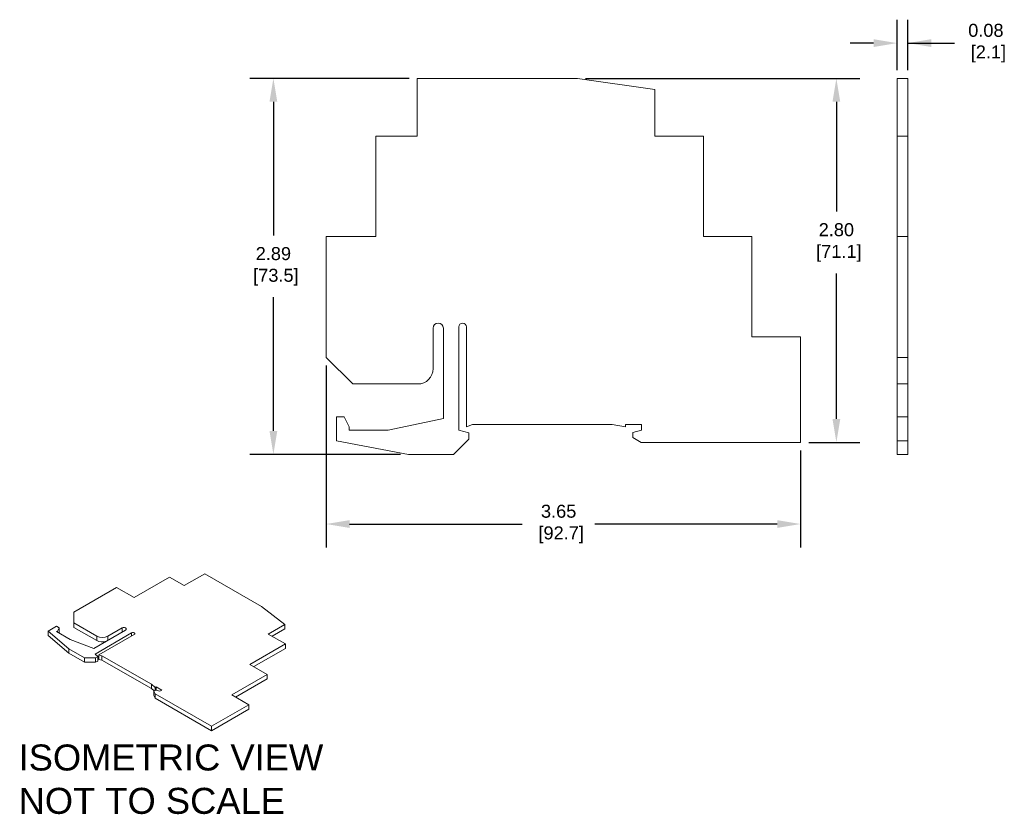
# Model space of a CAD drawing. Header units: millimetres. Extents: x 53.13 to 60.71, y 51.77 to 57.88.
import ezdxf

# ---------------------------------------------------------------- set-up
doc = ezdxf.new("R2010")
doc.units = ezdxf.units.MM
doc.header["$MEASUREMENT"] = 0
doc.layers.add('1', color=7, linetype='Continuous', true_color=0xffffff)
doc.layers.add('AM_4', color=7, linetype='Continuous', lineweight=50)
doc.styles.get("Standard").update_dxf_attribs({"font": 'arial.ttf'})
doc.dimstyles.get("Standard").update_dxf_attribs({"dimtxt": 0.1, "dimasz": 0.18, "dimexe": 0.18, "dimexo": 0.0625, "dimgap": 0.09, "dimtad": 0, "dimtih": 1, "dimtoh": 1, "dimdec": 1, "dimzin": 0, "dimdsep": 46, "dimtxsty": 'Standard', "dimcen": 0.09, "dimadec": 0, "dimazin": 0, "dimtfac": 1, "dimtdec": 4, "dimtofl": 0, "dimtmove": 0, "dimatfit": 3, "dimfxl": 1, "dimtolj": 1, "dimtzin": 0, "dimarcsym": 0})

# ---------------------------------------------------------------- blocks, each defined once
blk = doc.blocks.new('*D36')
at = {"layer": 'AM_4', "color": 0, "lineweight": -2}
for p, q in [((59.882, 57.4931), (59.882, 57.8818)), ((59.9647, 57.4931), (59.9647, 57.8818)), ((59.702, 57.7018), (59.522, 57.7018)), ((59.9647, 57.7018), (60.3247, 57.7018)), ((60.1447, 57.7018), (60.3247, 57.7018))]:
    blk.add_line(p, q, dxfattribs=at)
at = {"layer": 'AM_4', "color": 0}
for points in [[(59.702, 57.6718), (59.702, 57.7318), (59.882, 57.7018)], [(60.1447, 57.7318), (60.1447, 57.6718), (59.9647, 57.7018)]]:
    blk.add_solid(points, dxfattribs=at)
at = {"layer": 'Defpoints', "color": 0}
for p in [(59.9647, 57.7018), (59.882, 57.4306), (59.9647, 57.4306)]:
    blk.add_point(p, dxfattribs=at)
at = {"layer": 'AM_4', "color": 0, "insert": (60.5653, 57.7018), "char_height": 0.1, "attachment_point": 5}
blk.add_mtext('\\A1;0.08\\P [2.1]', dxfattribs=at)
blk = doc.blocks.new('*D37')
at = {"layer": 'AM_4', "color": 0, "lineweight": -2}
for p, q in [((57.4858, 57.4306), (59.5951, 57.4306)), ((59.4151, 57.2506), (59.4151, 56.4059)), ((59.4151, 54.8114), (59.4151, 55.9308)), ((59.2023, 54.6314), (59.5951, 54.6314))]:
    blk.add_line(p, q, dxfattribs=at)
at = {"layer": 'AM_4', "color": 0}
for points in [[(59.4451, 57.2506), (59.3851, 57.2506), (59.4151, 57.4306)], [(59.3851, 54.8114), (59.4451, 54.8114), (59.4151, 54.6314)]]:
    blk.add_solid(points, dxfattribs=at)
at = {"layer": 'Defpoints', "color": 0}
for p in [(57.4233, 57.4306), (59.1398, 54.6314), (59.4151, 54.6314)]:
    blk.add_point(p, dxfattribs=at)
at = {"layer": 'AM_4', "color": 0, "insert": (59.4151, 56.1684), "char_height": 0.1, "attachment_point": 5}
blk.add_mtext('\\A1;2.80\\P [71.1]', dxfattribs=at)
blk = doc.blocks.new('*D38')
at = {"layer": 'AM_4', "color": 0, "lineweight": -2}
for p, q in [((55.4902, 55.2224), (55.4902, 53.8232)), ((59.1398, 54.5689), (59.1398, 53.8232)), ((55.6702, 54.0032), (56.9993, 54.0032)), ((58.9598, 54.0032), (57.5582, 54.0032))]:
    blk.add_line(p, q, dxfattribs=at)
at = {"layer": 'AM_4', "color": 0}
for points in [[(55.6702, 54.0332), (55.6702, 53.9732), (55.4902, 54.0032)], [(58.9598, 53.9732), (58.9598, 54.0332), (59.1398, 54.0032)]]:
    blk.add_solid(points, dxfattribs=at)
at = {"layer": 'Defpoints', "color": 0}
for p in [(55.4902, 55.2849), (59.1398, 54.6314), (59.1398, 54.0032)]:
    blk.add_point(p, dxfattribs=at)
at = {"layer": 'AM_4', "color": 0, "insert": (57.2787, 54.0032), "char_height": 0.1, "attachment_point": 5}
blk.add_mtext('\\A1;3.65\\P [92.7]', dxfattribs=at)
blk = doc.blocks.new('*D39')
at = {"layer": 'AM_4', "color": 0, "lineweight": -2}
for p, q in [((56.1285, 57.4306), (54.9042, 57.4306)), ((55.0842, 57.2506), (55.0842, 56.2222)), ((55.0842, 54.7186), (55.0842, 55.747)), ((56.0616, 54.5386), (54.9042, 54.5386))]:
    blk.add_line(p, q, dxfattribs=at)
at = {"layer": 'AM_4', "color": 0}
for points in [[(55.1142, 57.2506), (55.0542, 57.2506), (55.0842, 57.4306)], [(55.0542, 54.7186), (55.1142, 54.7186), (55.0842, 54.5386)]]:
    blk.add_solid(points, dxfattribs=at)
at = {"layer": 'Defpoints', "color": 0}
for p in [(56.191, 57.4306), (55.0842, 54.5386), (56.1241, 54.5386)]:
    blk.add_point(p, dxfattribs=at)
at = {"layer": 'AM_4', "color": 0, "insert": (55.0842, 55.9846), "char_height": 0.1, "attachment_point": 5}
blk.add_mtext('\\A1;2.89\\P [73.5]', dxfattribs=at)

msp = doc.modelspace()

# ---------------------------------------------------------------- linework, layer by layer
at = {"layer": '1', "color": 7, "linetype": 'Continuous', "lineweight": 18}
for p, q in [((56.191, 57.4306), (56.191, 56.9857)), ((57.4233, 57.4306), (56.191, 57.4306)), ((58.0178, 57.344), (57.4233, 57.4306)), ((59.9647, 57.4306), (59.882, 57.4306)), ((59.882, 57.4306), (59.882, 56.9857)), ((59.9647, 57.4306), (59.9647, 56.9857)), ((58.0178, 56.9857), (58.0178, 57.344)), ((56.191, 56.9857), (55.8721, 56.9857)), ((55.8721, 56.9857), (55.8721, 56.2141)), ((58.3918, 56.9857), (58.0178, 56.9857)), ((58.3918, 56.2141), (58.3918, 56.9857)), ((59.9647, 56.9857), (59.882, 56.9857)), ((59.882, 56.9857), (59.882, 56.2141)), ((59.9647, 56.9857), (59.9647, 56.2141)), ((55.8721, 56.2141), (55.4902, 56.2141)), ((55.4902, 56.2141), (55.4902, 55.2849)), ((58.7658, 56.2141), (58.3918, 56.2141)), ((58.7658, 55.4424), (58.7658, 56.2141)), ((59.882, 56.2141), (59.882, 55.2849)), ((59.9647, 56.2141), (59.882, 56.2141)), ((59.9647, 56.2141), (59.9647, 55.2849)), ((56.3131, 55.5093), (56.3131, 55.1983)), ((56.3918, 54.8142), (56.3918, 55.5093)), ((56.5099, 55.5192), (56.5099, 54.7259)), ((56.569, 54.7495), (56.569, 55.5192)), ((59.1398, 55.4424), (58.7658, 55.4424)), ((59.1398, 54.6314), (59.1398, 55.4424)), ((55.6949, 55.0802), (55.4902, 55.2849)), ((59.882, 55.0802), (59.882, 55.2849)), ((59.9647, 55.2849), (59.882, 55.2849)), ((59.9647, 55.0802), (59.9647, 55.2849)), ((56.1949, 55.0802), (55.6949, 55.0802)), ((59.9647, 55.0802), (59.882, 55.0802)), ((59.882, 54.8282), (59.882, 55.0802)), ((59.9647, 54.8282), (59.9647, 55.0802)), ((55.569, 54.6432), (55.569, 54.8282)), ((55.569, 54.8282), (55.628, 54.8282)), ((55.628, 54.8282), (55.6674, 54.7495)), ((55.9666, 54.7259), (56.3918, 54.8142)), ((56.6162, 54.7692), (56.569, 54.7495)), ((57.691, 54.7692), (56.6162, 54.7692)), ((57.7934, 54.7495), (57.691, 54.7692)), ((57.7934, 54.7692), (57.7934, 54.7495)), ((57.9154, 54.7692), (57.7934, 54.7692)), ((57.9154, 54.7259), (57.9154, 54.7692)), ((59.9647, 54.8282), (59.882, 54.8282)), ((59.882, 54.6432), (59.882, 54.8282)), ((59.9647, 54.6432), (59.9647, 54.8282)), ((55.6674, 54.7495), (55.6674, 54.7259)), ((55.6674, 54.7259), (55.9666, 54.7259)), ((56.5099, 54.7259), (56.5886, 54.7048)), ((56.5886, 54.7048), (56.5886, 54.6568)), ((57.8485, 54.7079), (57.9154, 54.7259)), ((57.8485, 54.6686), (57.8485, 54.7079)), ((56.1241, 54.5386), (55.569, 54.6432)), ((56.5886, 54.6568), (56.4705, 54.5386)), ((57.9129, 54.6314), (57.8485, 54.6686)), ((59.1398, 54.6314), (57.9129, 54.6314)), ((59.9647, 54.6432), (59.882, 54.6432)), ((59.882, 54.5386), (59.882, 54.6432)), ((59.9647, 54.5386), (59.9647, 54.6432)), ((56.4705, 54.5386), (56.1241, 54.5386)), ((59.9647, 54.5386), (59.882, 54.5386)), ((54.286, 53.595), (54.0132, 53.4375)), ((54.3988, 53.5299), (54.286, 53.595)), ((54.556, 53.6207), (54.3988, 53.5299)), ((54.9917, 53.3692), (54.556, 53.6207)), ((53.8782, 53.5154), (53.5497, 53.3258)), ((54.0132, 53.4375), (53.8782, 53.5154)), ((53.5497, 53.2422), (53.5497, 53.3258)), ((55.1713, 53.2301), (54.9917, 53.3692)), ((53.3506, 53.1787), (53.416, 53.2165)), ((53.3506, 53.1787), (53.3506, 53.145)), ((53.5099, 53.0441), (53.3506, 53.1787)), ((53.423, 53.1803), (53.4147, 53.1755)), ((53.4147, 53.1755), (53.5204, 53.1144)), ((53.416, 53.2165), (53.4369, 53.2044)), ((53.4369, 53.2044), (53.423, 53.1803)), ((53.423, 53.1803), (53.423, 53.1707)), ((53.4369, 53.2044), (53.4369, 53.1707)), ((53.5497, 53.2422), (53.5497, 53.2084)), ((53.7265, 53.1401), (53.5497, 53.2422)), ((53.7265, 53.1064), (53.5497, 53.2084)), ((53.702, 53.0457), (53.9478, 53.1876)), ((53.9199, 53.2036), (53.81, 53.1401)), ((53.9199, 53.2036), (53.9199, 53.1715)), ((55.0446, 53.157), (55.1713, 53.2301)), ((55.0739, 53.1401), (55.1713, 53.1964)), ((55.1713, 53.2301), (55.1713, 53.1964)), ((53.5099, 53.0103), (53.3506, 53.145)), ((53.4369, 53.1707), (53.4334, 53.1647)), ((53.5204, 53.1144), (53.702, 53.0457)), ((53.993, 53.1655), (53.7125, 53.0035)), ((53.7265, 53.1401), (53.7265, 53.1064)), ((53.7418, 52.9963), (54.0139, 53.1534)), ((53.81, 53.1401), (53.81, 53.108)), ((53.993, 53.1655), (53.993, 53.1413)), ((55.1769, 53.0807), (55.0446, 53.157)), ((53.5099, 53.0441), (53.5099, 53.0103)), ((53.6324, 52.9733), (53.5099, 53.0441)), ((54.904, 52.9232), (55.1769, 53.0807)), ((54.9333, 52.9063), (55.1769, 53.0469)), ((55.1769, 53.0807), (55.1769, 53.0469)), ((53.6324, 52.9396), (53.5099, 53.0103)), ((53.6324, 52.9733), (53.6324, 52.9396)), ((53.7159, 52.9733), (53.6324, 52.9733)), ((53.7125, 53.0035), (53.7329, 52.9831)), ((53.7329, 52.9831), (53.7159, 52.9733)), ((53.7159, 52.9733), (53.7159, 52.9396)), ((53.7329, 52.9494), (53.7159, 52.9396)), ((53.7418, 52.9866), (53.7329, 52.9815)), ((53.7329, 52.9831), (53.7329, 52.9494)), ((53.7654, 52.9907), (53.7418, 52.9963)), ((53.7418, 52.9963), (53.7418, 52.9625)), ((53.7654, 52.9569), (53.7418, 52.9625)), ((54.1454, 52.7713), (53.7654, 52.9907)), ((53.7654, 52.9907), (53.7654, 52.9569)), ((54.1454, 52.7375), (53.7654, 52.9569)), ((53.7159, 52.9396), (53.6324, 52.9396)), ((55.0363, 52.8468), (54.904, 52.9232)), ((54.7634, 52.6893), (55.0363, 52.8468)), ((54.7927, 52.6724), (55.0363, 52.8131)), ((55.0363, 52.8468), (55.0363, 52.8131)), ((54.1454, 52.7713), (54.1454, 52.7375)), ((54.1747, 52.7464), (54.1454, 52.7713)), ((54.1668, 52.7193), (54.1454, 52.7375)), ((54.1655, 52.7186), (54.1795, 52.7266)), ((54.1655, 52.7186), (54.1655, 52.6848)), ((54.1752, 52.6979), (54.1655, 52.7186)), ((54.1816, 52.7504), (54.1747, 52.7464)), ((54.1747, 52.7464), (54.1747, 52.7239)), ((54.1795, 52.7266), (54.2095, 52.7166)), ((54.1816, 52.7504), (54.1816, 52.7259)), ((54.2248, 52.7255), (54.1816, 52.7504)), ((54.2095, 52.7166), (54.2248, 52.7255)), ((54.1752, 52.6641), (54.1655, 52.6848)), ((54.1752, 52.6979), (54.1752, 52.6641)), ((54.6089, 52.4474), (54.1752, 52.6979)), ((54.6089, 52.4137), (54.1752, 52.6641)), ((54.8957, 52.613), (54.7634, 52.6893)), ((54.6089, 52.4474), (54.8957, 52.613)), ((54.6089, 52.4137), (54.8957, 52.5792)), ((54.8957, 52.613), (54.8957, 52.5792)), ((54.6089, 52.4474), (54.6089, 52.4137))]:
    msp.add_line(p, q, dxfattribs=at)
for centre, radius, start, end in [((56.3524, 55.5093), 0.0394, 360, 180), ((56.5394, 55.5192), 0.0295, 0, 180), ((56.1949, 55.1983), 0.1181, 270, 0)]:
    msp.add_arc(centre, radius, start, end, dxfattribs=at)
for centre, major_axis, start_param, end_param in [((53.9339, 53.1956), (-0.0197, 0), 2.356194, 5.497787), ((53.7682, 53.1642), (-0.0591, 0), 0.785398, 2.356194), ((53.7682, 53.1305), (-0.0591, 0), 0.785398, 2.097259), ((54.0034, 53.1594), (-0.0148, 0), 2.356194, 5.497787)]:
    msp.add_ellipse(centre, major_axis=major_axis, ratio=0.57735, start_param=start_param, end_param=end_param, dxfattribs=at)

# ---------------------------------------------------------------- texts
at = {"layer": 'AM_4', "insert": (53.1242, 52.3076), "char_height": 0.2, "width": 2.786192, "attachment_point": 1}
msp.add_mtext('{ISOMETRIC VIEW NOT TO SCALE}', dxfattribs=at)

# ---------------------------------------------------------------- dimensions: what is measured, and where the dimension line sits
at = {"layer": 'AM_4'}
for base, p1, p2, picture, middle in [((59.9647, 57.7018), (59.882, 57.4306), (59.9647, 57.4306), '*D36', (60.5653, 57.7018)), ((59.1398, 54.0032), (55.4902, 55.2849), (59.1398, 54.6314), '*D38', (57.2787, 54.0032))]:
    dim = msp.add_linear_dim(base=base, p1=p1, p2=p2, dimstyle='Standard', override={"dimdec": 2, "dimpost": '\\X'}, dxfattribs=at)
    dim.commit()
    dim.dimension.update_dxf_attribs({"geometry": picture, "text_midpoint": middle, "dimtype": 160})
for base, p1, p2, picture, middle in [((55.0842, 54.5386), (56.191, 57.4306), (56.1241, 54.5386), '*D39', (55.0842, 55.9846)), ((59.4151, 54.6314), (57.4233, 57.4306), (59.1398, 54.6314), '*D37', (59.4151, 56.1684))]:
    dim = msp.add_linear_dim(base=base, p1=p1, p2=p2, angle=90, dimstyle='Standard', override={"dimdec": 2, "dimpost": '\\X'}, dxfattribs=at)
    dim.commit()
    dim.dimension.update_dxf_attribs({"geometry": picture, "text_midpoint": middle, "dimtype": 160})

doc.saveas('drawing.dxf')
